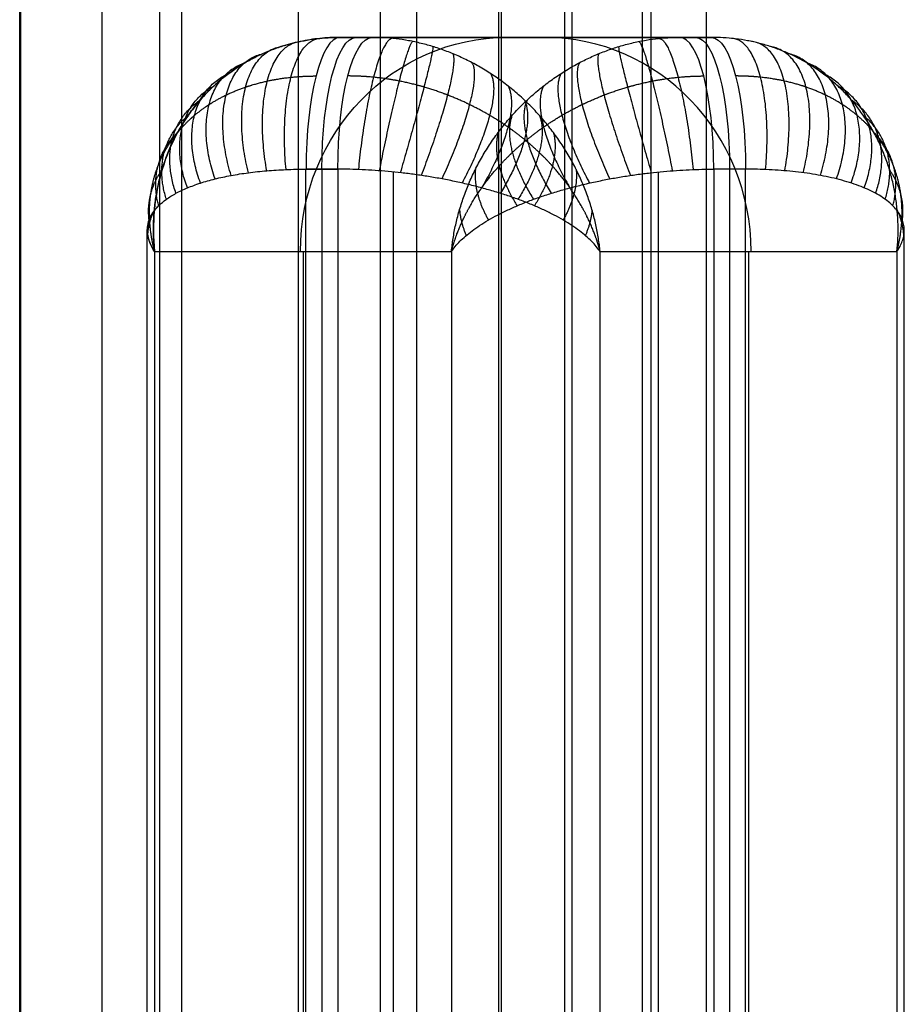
# Model space of a CAD drawing. Header units: millimetres. Extents: x -253 to 672, y -1029 to 1117.
# Tile 6 of 8: x -253 to 16, y 581 to 880. Entities that reach past the tile are written whole.
import ezdxf

# ---------------------------------------------------------------- set-up
doc = ezdxf.new("R2010")
doc.units = ezdxf.units.MM
doc.layers.add('CUSHION', color=7, linetype='Continuous', true_color=0x000000)
doc.layers.add('UPHOLSTERY', color=7, linetype='Continuous', true_color=0x000000)

msp = doc.modelspace()

# ---------------------------------------------------------------- linework, layer by layer
at = {"layer": 'CUSHION'}
for p, q in [((-104.37, 874.37, -1851.28), (-94.02, 874.37, -1851.28)), ((-99.19, 874.37, -1870.6), (-99.19, 874.37, -1831.97)), ((-156.24, 834.37, -1619.07), (-165.9, 834.37, -1621.66)), ((-161.07, 834.37, -1620.37), (-161.07, 164.37, -1620.37)), ((-37.32, 834.37, -2082.2), (-37.32, 164.37, -2082.2)), ((-139.42, 833.52, -1616.86), (-139.42, 165.22, -1616.86)), ((-58.97, 833.52, -2085.71), (-58.97, 165.22, -2085.71)), ((15.69, 182.9, -2018.12), (15.69, 815.84, -2018.12)), ((-166.81, 809.37, -1869.4), (-166.81, 189.37, -1869.4)), ((-31.58, 809.37, -1833.17), (-31.58, 189.37, -1833.17))]:
    msp.add_line(p, q, dxfattribs=at)
at = {"layer": 'CUSHION', "extrusion": (0.258819, 0, -0.965926)}
msp.add_arc((809.37, -579.96, 1759.51), 65, 270, 360, dxfattribs=at)
at = {"layer": 'CUSHION', "extrusion": (0.965926, 3.20795e-15, 0.258819)}
msp.add_arc((834.37, -1563.47, -579.96), 40, 0, 90, dxfattribs=at)
at = {"layer": 'CUSHION', "extrusion": (-0.965926, 0, -0.258819)}
for centre, start, end in [((-834.37, -1563.47, 574.96), 90, 180), ((-834.37, -1961.59, 574.96), 180, 270)]:
    msp.add_arc(centre, 40, start, end, dxfattribs=at)
at = {"layer": 'CUSHION', "extrusion": (-0.965926, 2.7298e-16, -0.258819)}
for centre, start, end in [((-834.37, -1563.47, 569.96), 90, 180), ((-834.37, -1961.59, 569.96), 180, 270)]:
    msp.add_arc(centre, 40, start, end, dxfattribs=at)
at = {"layer": 'CUSHION', "extrusion": (-0.258819, 0, 0.965926)}
msp.add_arc((-809.37, -569.96, -1765.55), 65, 90, 180, dxfattribs=at)
at = {"layer": 'CUSHION', "extrusion": (0.965926, -3.38611e-15, 0.258819)}
msp.add_arc((834.37, -1961.59, -579.96), 40, 270, 0, dxfattribs=at)
at = {"layer": 'CUSHION'}
for points, weights, degree in [([(-211.86, 809.37, -1701.27), (-215.65, 847.44, -1687.12), (-192.32, 874.37, -1670.15), (-155.55, 874.37, -1660.3)], [1, 0.804737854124, 0.804737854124, 1], 3), ([(-177.82, 833.89, -1626.15), (-184.44, 871.68, -1629.41), (-167.67, 873.12, -1664.04)], [1, 0.720437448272, 1], 2), ([(-171.97, 834.25, -1623.61), (-175.59, 873.68, -1624.97), (-161.67, 874.06, -1662.06)], [1, 0.710495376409, 1], 2), ([(-139.7, 874.06, -1656.18), (-146.19, 873.68, -1617.1), (-150, 834.25, -1617.73)], [1, 0.710495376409, 1], 2), ([(-76.63, 809.37, -1665.03), (-80.42, 847.44, -1650.89), (-109.11, 874.37, -1647.85), (-145.89, 874.37, -1657.71)], [1, 0.804737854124, 0.804737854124, 1], 3), ([(-133.51, 873.12, -1654.89), (-136.31, 871.68, -1616.51), (-143.67, 833.89, -1617)], [1, 0.720437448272, 1], 2), ([(-121.76, 809.37, -2037.54), (-117.97, 847.44, -2051.68), (-89.28, 874.37, -2054.71), (-52.5, 874.37, -2044.86)], [1, 0.804737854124, 0.804737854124, 1], 3), ([(-64.87, 873.12, -2047.68), (-62.08, 871.68, -2086.05), (-54.72, 833.89, -2085.57)], [1, 0.720437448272, 1], 2), ([(-58.69, 874.06, -2046.39), (-52.2, 873.68, -2085.47), (-48.38, 834.25, -2084.84)], [1, 0.710495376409, 1], 2), ([(13.47, 809.37, -2001.3), (17.26, 847.44, -2015.45), (-6.06, 874.37, -2032.42), (-42.84, 874.37, -2042.27)], [1, 0.804737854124, 0.804737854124, 1], 3), ([(-26.42, 834.25, -2078.96), (-22.8, 873.68, -2077.6), (-36.72, 874.06, -2040.51)], [1, 0.710495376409, 1], 2), ([(-20.56, 833.89, -2076.42), (-13.95, 871.68, -2073.16), (-30.72, 873.12, -2038.53)], [1, 0.720437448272, 1], 2), ([(-183.4, 833.29, -1629.25), (-192.1, 868.59, -1634.66), (-173.49, 871.57, -1666.22)], [1, 0.736296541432, 1], 2), ([(-127.38, 871.57, -1653.87), (-127.05, 868.59, -1617.23), (-137.29, 833.29, -1616.89)], [1, 0.736296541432, 1], 2), ([(-71.01, 871.57, -2048.7), (-71.34, 868.59, -2085.34), (-61.1, 833.29, -2085.68)], [1, 0.736296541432, 1], 2), ([(-14.99, 833.29, -2073.32), (-6.29, 868.59, -2067.91), (-24.9, 871.57, -2036.35)], [1, 0.736296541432, 1], 2), ([(-193.51, 831.42, -1637), (-203.44, 860.28, -1646.31), (-184.38, 866.69, -1671.08)], [1, 0.781733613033, 1], 2), ([(-188.64, 832.47, -1632.88), (-198.43, 864.7, -1640.39), (-179.08, 869.42, -1668.57)], [1, 0.757115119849, 1], 2), ([(-121.37, 869.42, -1653.11), (-118.7, 864.7, -1619.02), (-130.93, 832.47, -1617.41)], [1, 0.757115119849, 1], 2), ([(-115.53, 866.69, -1652.63), (-111.4, 860.28, -1621.64), (-124.66, 831.42, -1618.56)], [1, 0.781733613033, 1], 2), ([(-82.86, 866.69, -2049.94), (-86.98, 860.28, -2080.92), (-73.73, 831.42, -2084.01)], [1, 0.781733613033, 1], 2), ([(-77.02, 869.42, -2049.46), (-79.69, 864.7, -2083.55), (-67.46, 832.47, -2085.16)], [1, 0.757115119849, 1], 2), ([(-9.74, 832.47, -2069.69), (0.04, 864.7, -2062.18), (-19.31, 869.42, -2034)], [1, 0.757115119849, 1], 2), ([(-4.88, 831.42, -2065.56), (5.05, 860.28, -2056.26), (-14.01, 866.69, -2031.49)], [1, 0.781733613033, 1], 2), ([(-197.94, 830.16, -1641.59), (-207.25, 855.57, -1652.2), (-189.34, 863.41, -1673.71)], [1, 0.808906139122, 1], 2), ([(-109.91, 863.41, -1652.43), (-105.15, 855.57, -1624.85), (-118.52, 830.16, -1620.31)], [1, 0.808906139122, 1], 2), ([(-88.47, 863.41, -2050.14), (-93.24, 855.57, -2077.72), (-79.87, 830.16, -2082.26)], [1, 0.808906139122, 1], 2), ([(-0.44, 830.16, -2060.98), (8.87, 855.57, -2050.37), (-9.05, 863.41, -2028.86)], [1, 0.808906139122, 1], 2), ([(-201.91, 828.69, -1646.58), (-210.06, 850.74, -1657.95), (-193.91, 859.61, -1676.45)], [1, 0.837393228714, 1], 2), ([(-104.59, 859.61, -1652.52), (-99.85, 850.74, -1628.42), (-112.59, 828.69, -1622.65)], [1, 0.837393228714, 1], 2), ([(-93.8, 859.61, -2050.05), (-98.54, 850.74, -2074.15), (-85.8, 828.69, -2079.92)], [1, 0.837393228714, 1], 2), ([(3.52, 828.69, -2055.98), (11.67, 850.74, -2044.62), (-4.48, 859.61, -2026.12)], [1, 0.837393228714, 1], 2), ([(-205.37, 827.05, -1651.95), (-212.03, 845.9, -1663.49), (-198.05, 855.33, -1679.27)], [1, 0.866025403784, 1], 2), ([(-99.59, 855.33, -1652.89), (-95.37, 845.9, -1632.23), (-106.92, 827.05, -1625.57)], [1, 0.866025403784, 1], 2), ([(-98.79, 855.33, -2049.68), (-103.02, 845.9, -2070.34), (-91.47, 827.05, -2077)], [1, 0.866025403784, 1], 2), ([(6.98, 827.05, -2050.62), (13.65, 845.9, -2039.08), (-0.34, 855.33, -2023.3)], [1, 0.866025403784, 1], 2), ([(-208.28, 825.23, -1657.62), (-213.35, 841.11, -1668.8), (-201.71, 850.6, -1682.13)], [1, 0.893740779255, 1], 2), ([(-103.4, 850.6, -2049.04), (-106.81, 841.11, -2066.39), (-96.83, 825.23, -2073.55)], [1, 0.893740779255, 1], 2), ([(-94.99, 850.6, -1653.53), (-91.57, 841.11, -1636.17), (-101.55, 825.23, -1629.02)], [1, 0.893740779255, 1], 2), ([(9.89, 825.23, -2044.95), (14.96, 841.11, -2033.77), (3.33, 850.6, -2020.44)], [1, 0.893740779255, 1], 2), ([(-210.62, 823.26, -1663.55), (-214.14, 836.4, -1673.9), (-204.87, 845.48, -1685.02)], [0.999999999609, 0.919603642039, 1], 2), ([(-107.58, 845.48, -2048.12), (-110.04, 836.4, -2062.38), (-101.83, 823.26, -2069.58)], [1, 0.919603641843, 1], 2), ([(-90.81, 845.48, -1654.45), (-88.34, 836.4, -1640.19), (-96.56, 823.26, -1632.99)], [1, 0.919603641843, 1], 2), ([(12.24, 823.26, -2039.02), (15.75, 836.4, -2028.67), (6.49, 845.48, -2017.55)], [1, 0.919603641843, 1], 2), ([(-213.52, 818.94, -1675.96), (-214.51, 827.19, -1683.53), (-209.56, 834.24, -1690.75)], [0.999999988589, 0.962692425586, 1], 2), ([(-76.63, 809.37, -1665.03), (-86.48, 824.01, -1628.26), (-119.46, 834.37, -1609.22), (-156.24, 834.37, -1619.07)], [1, 0.804737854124, 0.804737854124, 1], 3), ([(-121.76, 809.37, -2037.54), (-111.9, 824.01, -2074.31), (-78.93, 834.37, -2093.35), (-42.15, 834.37, -2083.5)], [1, 0.804737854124, 0.804737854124, 1], 3), ([(-114.5, 834.24, -2045.5), (-115.18, 827.19, -2054.23), (-110.54, 818.94, -2060.28)], [1, 0.962692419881, 1], 2), ([(-83.89, 834.24, -1657.07), (-83.2, 827.19, -1648.34), (-87.85, 818.94, -1642.29)], [1, 0.962692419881, 1], 2), ([(13.47, 809.37, -2001.3), (23.33, 824.01, -2038.08), (4.29, 834.37, -2071.05), (-32.49, 834.37, -2080.91)], [1, 0.804737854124, 0.804737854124, 1], 3), ([(15.13, 818.94, -2026.61), (16.13, 827.19, -2019.04), (11.17, 834.24, -2011.82)], [1, 0.962692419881, 1], 2), ([(-210.56, 823.32, -1663.36), (-212.92, 821, -1670.26), (-214.07, 818.47, -1677.36), (-214.07, 815.84, -1684.45)], [0.920648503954, 0.937845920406, 0.964296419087, 1], 3), ([(-213.94, 814.25, -1688.7), (-213.68, 818.22, -1692.59), (-211.92, 822.05, -1696.23)], [1, 0.990439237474, 1], 2), ([(-119.29, 822.05, -2041.92), (-118.99, 818.22, -2045.96), (-117.27, 814.25, -2049.46)], [1, 0.990439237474, 1], 2), ([(-79.1, 822.05, -1660.65), (-79.39, 818.22, -1656.61), (-81.12, 814.25, -1653.11)], [1, 0.990439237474, 1], 2), ([(15.55, 814.25, -2013.87), (15.29, 818.22, -2009.98), (13.53, 822.05, -2006.33)], [1, 0.990439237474, 1], 2), ([(-214.07, 815.84, -1684.45), (-214.07, 815.37, -1685.72), (-214.04, 814.89, -1687), (-213.96, 814.41, -1688.27)], [1, 0.998716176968, 0.997721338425, 0.997015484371], 3), ([(-213.96, 814.41, -1688.27), (-213.7, 812.75, -1692.67), (-213, 811.06, -1697.02), (-211.86, 809.37, -1701.27)], [0.997015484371, 0.994585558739, 0.995580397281, 1], 3)]:
    msp.add_rational_spline(points, weights, degree=degree, dxfattribs=at)
for points, knots in [([(-155.55, 874.37, -1660.3), (-157.6, 874.37, -1660.85), (-159.64, 874.26, -1661.44), (-163.69, 873.85, -1662.69), (-165.7, 873.53, -1663.35), (-169.64, 872.7, -1664.74), (-171.59, 872.19, -1665.46), (-175.4, 870.95, -1666.98), (-177.26, 870.23, -1667.76), (-180.9, 868.61, -1669.38), (-182.67, 867.7, -1670.22), (-186.09, 865.69, -1671.94), (-187.75, 864.6, -1672.82), (-190.93, 862.23, -1674.61), (-192.45, 860.96, -1675.52), (-195.36, 858.26, -1677.38), (-196.74, 856.83, -1678.32), (-199.35, 853.83, -1680.21), (-200.57, 852.25, -1681.17), (-202.85, 848.96, -1683.09), (-203.91, 847.25, -1684.05), (-206.8, 841.94, -1686.94), (-208.38, 838.17, -1688.87), (-210.74, 830.31, -1692.63), (-211.53, 826.22, -1694.47), (-212.3, 817.88, -1698), (-212.28, 813.62, -1699.69), (-211.86, 809.37, -1701.27)], [-125.614027, -125.614027, -125.614027, -125.614027, -117.763151, -117.763151, -109.912274, -109.912274, -102.061397, -102.061397, -94.210521, -94.210521, -86.359644, -86.359644, -78.508767, -78.508767, -70.65789, -70.65789, -62.807014, -62.807014, -54.956137, -54.956137, -47.10526, -47.10526, -31.403507, -31.403507, -15.701753, -15.701753, 0, 0, 0, 0]), ([(-210.56, 823.32, -1663.36), (-209.89, 823.98, -1661.41), (-209.13, 824.62, -1659.5), (-207.4, 825.86, -1655.68), (-206.43, 826.47, -1653.79), (-204.3, 827.62, -1650.1), (-203.15, 828.17, -1648.31), (-200.67, 829.21, -1644.86), (-199.35, 829.7, -1643.19), (-196.54, 830.61, -1639.99), (-195.06, 831.03, -1638.46), (-191.96, 831.8, -1635.55), (-190.33, 832.15, -1634.17), (-186.96, 832.78, -1631.58), (-185.21, 833.05, -1630.37), (-181.59, 833.53, -1628.12), (-179.73, 833.73, -1627.09), (-175.92, 834.05, -1625.21), (-173.96, 834.17, -1624.36), (-169.98, 834.33, -1622.86), (-167.95, 834.37, -1622.21), (-165.9, 834.37, -1621.66)], [47.353661, 47.353661, 47.353661, 47.353661, 54.956137, 54.956137, 62.807014, 62.807014, 70.65789, 70.65789, 78.508767, 78.508767, 86.359644, 86.359644, 94.210521, 94.210521, 102.061397, 102.061397, 109.912274, 109.912274, 117.763151, 117.763151, 125.614027, 125.614027, 125.614027, 125.614027]), ([(-214.07, 815.84, -1684.45), (-214.07, 816.5, -1682.66), (-214, 817.16, -1680.87), (-213.78, 818.13, -1678.19), (-213.69, 818.45, -1677.3), (-213.47, 819.09, -1675.53), (-213.34, 819.41, -1674.64), (-212.9, 820.35, -1671.99), (-212.53, 820.96, -1670.24), (-211.87, 821.86, -1667.64), (-211.63, 822.16, -1666.77), (-211.12, 822.75, -1665.06), (-210.85, 823.04, -1664.21), (-210.56, 823.32, -1663.36)], [0, 0, 0, 0, 6.132727, 6.132727, 9.199091, 9.199091, 12.265455, 12.265455, 18.398183, 18.398183, 21.464546, 21.464546, 24.53091, 24.53091, 24.53091, 24.53091]), ([(-211.86, 809.37, -1701.27), (-212.96, 811, -1697.16), (-213.66, 812.64, -1692.94), (-213.94, 814.3, -1688.55), (-213.95, 814.35, -1688.41), (-213.96, 814.41, -1688.27)], [0, 0, 0, 0, 15.701753, 15.701753, 16.228858, 16.228858, 16.228858, 16.228858])]:
    msp.add_open_spline(points, degree=3, knots=knots, dxfattribs=at)
for points, degree in [([(-145.89, 874.37, -1657.71), (-150.72, 874.37, -1659), (-155.55, 874.37, -1660.3)], 2), ([(-155.55, 874.37, -1660.3), (-104.02, 874.37, -1852.58), (-52.5, 874.37, -2044.86)], 2), ([(-42.84, 874.37, -2042.27), (-94.36, 874.37, -1849.99), (-145.89, 874.37, -1657.71)], 2), ([(-52.5, 874.37, -2044.86), (-47.67, 874.37, -2043.57), (-42.84, 874.37, -2042.27)], 2), ([(-165.9, 834.37, -1621.66), (-161.07, 834.37, -1620.37), (-156.24, 834.37, -1619.07)], 2), ([(-165.9, 164.37, -1621.66), (-165.9, 499.37, -1621.66), (-165.9, 834.37, -1621.66)], 2), ([(-156.24, 834.37, -1619.07), (-156.24, 499.37, -1619.07), (-156.24, 164.37, -1619.07)], 2), ([(-32.49, 834.37, -2080.91), (-37.32, 834.37, -2082.2), (-42.15, 834.37, -2083.5)], 2), ([(-42.15, 834.37, -2083.5), (-42.15, 499.37, -2083.5), (-42.15, 164.37, -2083.5)], 2), ([(-32.49, 164.37, -2080.91), (-32.49, 499.37, -2080.91), (-32.49, 834.37, -2080.91)], 2), ([(-214.07, 182.9, -1684.45), (-214.07, 499.37, -1684.45), (-214.07, 815.84, -1684.45)], 2), ([(-213.96, 814.41, -1688.27), (-214.04, 814.89, -1687), (-214.07, 815.37, -1685.72), (-214.07, 815.84, -1684.45)], 3), ([(-211.86, 809.37, -1701.27), (-211.86, 499.37, -1701.27), (-211.86, 189.37, -1701.27)], 2), ([(-211.86, 809.37, -1701.27), (-166.81, 809.37, -1869.4), (-121.76, 809.37, -2037.54)], 2), ([(-121.76, 809.37, -2037.54), (-121.76, 499.37, -2037.54), (-121.76, 189.37, -2037.54)], 2), ([(-76.63, 809.37, -1665.03), (-31.58, 809.37, -1833.17), (13.47, 809.37, -2001.3)], 2), ([(-76.63, 189.37, -1665.03), (-76.63, 499.37, -1665.03), (-76.63, 809.37, -1665.03)], 2), ([(13.47, 809.37, -2001.3), (13.47, 499.37, -2001.3), (13.47, 189.37, -2001.3)], 2)]:
    msp.add_open_spline(points, degree=degree, dxfattribs=at)
for points, weights in [([(-211.86, 809.37, -1701.27), (-212.62, 812.31, -1698.42), (-213.11, 815.27, -1695.49), (-213.5, 821.12, -1689.54), (-213.4, 824.04, -1686.5), (-212.59, 829.77, -1680.34), (-211.87, 832.6, -1677.22), (-210.27, 836.73, -1672.52), (-209.65, 838.09, -1670.94), (-208.22, 840.77, -1667.78), (-207.41, 842.09, -1666.2), (-205.58, 844.67, -1663.04), (-204.56, 845.94, -1661.46), (-202.31, 848.39, -1658.31), (-201.08, 849.58, -1656.75), (-198.37, 851.86, -1653.66), (-196.89, 852.95, -1652.14), (-193.7, 855.02, -1649.14), (-191.98, 855.98, -1647.68), (-188.29, 857.76, -1644.85), (-186.32, 858.57, -1643.48), (-182.14, 860, -1640.89), (-179.94, 860.62, -1639.66), (-175.33, 861.62, -1637.39), (-172.93, 862, -1636.35), (-167.98, 862.52, -1634.48), (-165.44, 862.65, -1633.67), (-162.87, 862.65, -1632.98)], [1, 1.0000048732, 0.998380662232, 0.992058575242, 0.987355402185, 0.975337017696, 0.968021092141, 0.955692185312, 0.951359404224, 0.942381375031, 0.937736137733, 0.928289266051, 0.923487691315, 0.913905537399, 0.909125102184, 0.899781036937, 0.895217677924, 0.886515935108, 0.882377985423, 0.874737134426, 0.871234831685, 0.865061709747, 0.862391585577, 0.858045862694, 0.856370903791, 0.854124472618, 0.853552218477, 0.853553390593]), ([(-76.63, 809.37, -1665.03), (-77.39, 812.31, -1662.19), (-78.44, 815.27, -1659.41), (-81.08, 821.12, -1654.06), (-82.68, 824.04, -1651.47), (-86.46, 829.77, -1646.55), (-88.65, 832.6, -1644.2), (-92.38, 836.73, -1640.93), (-93.71, 838.09, -1639.87), (-96.53, 840.77, -1637.85), (-98.02, 842.09, -1636.89), (-101.18, 844.67, -1635.06), (-102.85, 845.94, -1634.2), (-106.37, 848.39, -1632.61), (-108.23, 849.58, -1631.87), (-112.12, 851.86, -1630.55), (-114.16, 852.95, -1629.97), (-118.42, 855.02, -1628.97), (-120.64, 855.98, -1628.57), (-125.26, 857.76, -1627.96), (-127.64, 858.57, -1627.76), (-132.56, 860, -1627.6), (-135.08, 860.62, -1627.64), (-140.2, 861.62, -1627.98), (-142.8, 862, -1628.27), (-148.02, 862.52, -1629.13), (-150.63, 862.65, -1629.7), (-153.21, 862.65, -1630.39)], [1, 1.0000048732, 0.998380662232, 0.992058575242, 0.987355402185, 0.975337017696, 0.968021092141, 0.955692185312, 0.951359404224, 0.942381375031, 0.937736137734, 0.928289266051, 0.923487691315, 0.913905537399, 0.909125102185, 0.899781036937, 0.895217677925, 0.886515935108, 0.882377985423, 0.874737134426, 0.871234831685, 0.865061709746, 0.862391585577, 0.858045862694, 0.856370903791, 0.854124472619, 0.853552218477, 0.853553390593]), ([(-121.76, 809.37, -2037.54), (-121, 812.31, -2040.38), (-119.95, 815.27, -2043.16), (-117.31, 821.12, -2048.51), (-115.71, 824.04, -2051.1), (-111.93, 829.77, -2056.02), (-109.74, 832.6, -2058.37), (-106.01, 836.73, -2061.64), (-104.68, 838.09, -2062.69), (-101.86, 840.77, -2064.72), (-100.37, 842.09, -2065.68), (-97.2, 844.67, -2067.51), (-95.53, 845.94, -2068.37), (-92.01, 848.39, -2069.96), (-90.16, 849.58, -2070.7), (-86.27, 851.86, -2072.02), (-84.23, 852.95, -2072.6), (-79.97, 855.02, -2073.6), (-77.74, 855.98, -2074), (-73.13, 857.76, -2074.61), (-70.74, 858.57, -2074.81), (-65.83, 860, -2074.97), (-63.31, 860.62, -2074.93), (-58.18, 861.62, -2074.59), (-55.58, 862, -2074.3), (-50.37, 862.52, -2073.43), (-47.76, 862.65, -2072.87), (-45.18, 862.65, -2072.18)], [1, 1.0000048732, 0.998380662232, 0.992058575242, 0.987355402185, 0.975337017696, 0.968021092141, 0.955692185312, 0.951359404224, 0.942381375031, 0.937736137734, 0.928289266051, 0.923487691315, 0.913905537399, 0.909125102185, 0.899781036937, 0.895217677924, 0.886515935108, 0.882377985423, 0.874737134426, 0.871234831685, 0.865061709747, 0.862391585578, 0.858045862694, 0.856370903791, 0.854124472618, 0.853552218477, 0.853553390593]), ([(13.47, 809.37, -2001.3), (14.23, 812.31, -2004.15), (14.72, 815.27, -2007.07), (15.11, 821.12, -2013.03), (15.01, 824.04, -2016.07), (14.2, 829.77, -2022.23), (13.48, 832.6, -2025.35), (11.89, 836.73, -2030.05), (11.26, 838.09, -2031.63), (9.83, 840.77, -2034.79), (9.02, 842.09, -2036.37), (7.19, 844.67, -2039.53), (6.18, 845.94, -2041.11), (3.93, 848.39, -2044.25), (2.69, 849.58, -2045.82), (-0.02, 851.86, -2048.91), (-1.5, 852.95, -2050.43), (-4.69, 855.02, -2053.42), (-6.41, 855.98, -2054.89), (-10.1, 857.76, -2057.72), (-12.07, 858.57, -2059.09), (-16.25, 860, -2061.68), (-18.45, 860.62, -2062.91), (-23.06, 861.62, -2065.18), (-25.46, 862, -2066.22), (-30.4, 862.52, -2068.08), (-32.94, 862.65, -2068.9), (-35.52, 862.65, -2069.59)], [1, 1.0000048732, 0.998380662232, 0.992058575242, 0.987355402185, 0.975337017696, 0.968021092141, 0.955692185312, 0.951359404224, 0.942381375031, 0.937736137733, 0.928289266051, 0.923487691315, 0.913905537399, 0.909125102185, 0.899781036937, 0.895217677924, 0.886515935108, 0.882377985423, 0.874737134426, 0.871234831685, 0.865061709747, 0.862391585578, 0.858045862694, 0.856370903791, 0.854124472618, 0.853552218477, 0.853553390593])]:
    msp.add_rational_spline(points, weights, degree=3, knots=[0, 0, 0, 0, 15.701753, 15.701753, 31.403507, 31.403507, 47.10526, 47.10526, 54.956137, 54.956137, 62.807014, 62.807014, 70.65789, 70.65789, 78.508767, 78.508767, 86.359644, 86.359644, 94.210521, 94.210521, 102.061397, 102.061397, 109.912274, 109.912274, 117.763151, 117.763151, 125.614027, 125.614027, 125.614027, 125.614027], dxfattribs=at)
at = {"layer": 'UPHOLSTERY'}
for p, q in [((-227.8, -945.63, -1732.68), (-227.8, 1034.37, -1732.68)), ((-210.36, 1034.37, -2061.39), (-210.36, -945.63, -2061.39)), ((-132.33, 1034.37, -2017.38), (-132.33, -945.63, -2017.38)), ((-85.23, 1024.37, -2188.32), (-85.23, -935.63, -2188.32))]:
    msp.add_line(p, q, dxfattribs=at)
for points in [[(-252.8, -945.63, -1757.68), (-252.8, 44.37, -1757.68), (-252.8, 1034.37, -1757.68)], [(-252.56, 1034.37, -1761.16), (-252.56, 44.37, -1761.16), (-252.56, -945.63, -1761.16)], [(-203.55, -945.63, -1751.61), (-203.55, 44.37, -1751.61), (-203.55, 1034.37, -1751.61)], [(-168.17, -945.63, -2361.62), (-168.17, 44.37, -2361.62), (-168.17, 1034.37, -2361.62)], [(-143.41, 1034.37, -2383.14), (-143.41, 44.37, -2383.14), (-143.41, -945.63, -2383.14)], [(-61.12, -945.63, -2283.14), (-61.12, 44.37, -2283.14), (-61.12, 1034.37, -2283.14)], [(-107.34, -935.63, -2103.14), (-107.34, 44.37, -2103.14), (-107.34, 1024.37, -2103.14)], [(-106.66, 1024.37, -2108.32), (-106.66, 44.37, -2108.32), (-106.66, -935.63, -2108.32)], [(-87.34, -935.63, -2083.14), (-87.34, 44.37, -2083.14), (-87.34, 1024.37, -2083.14)], [(-63.79, -935.63, -2268.32), (-63.79, 44.37, -2268.32), (-63.79, 1024.37, -2268.32)], [(-44.47, 1024.37, -2283.14), (-44.47, 44.37, -2283.14), (-44.47, -935.63, -2283.14)]]:
    msp.add_open_spline(points, degree=2, dxfattribs=at)

doc.saveas('drawing.dxf')
